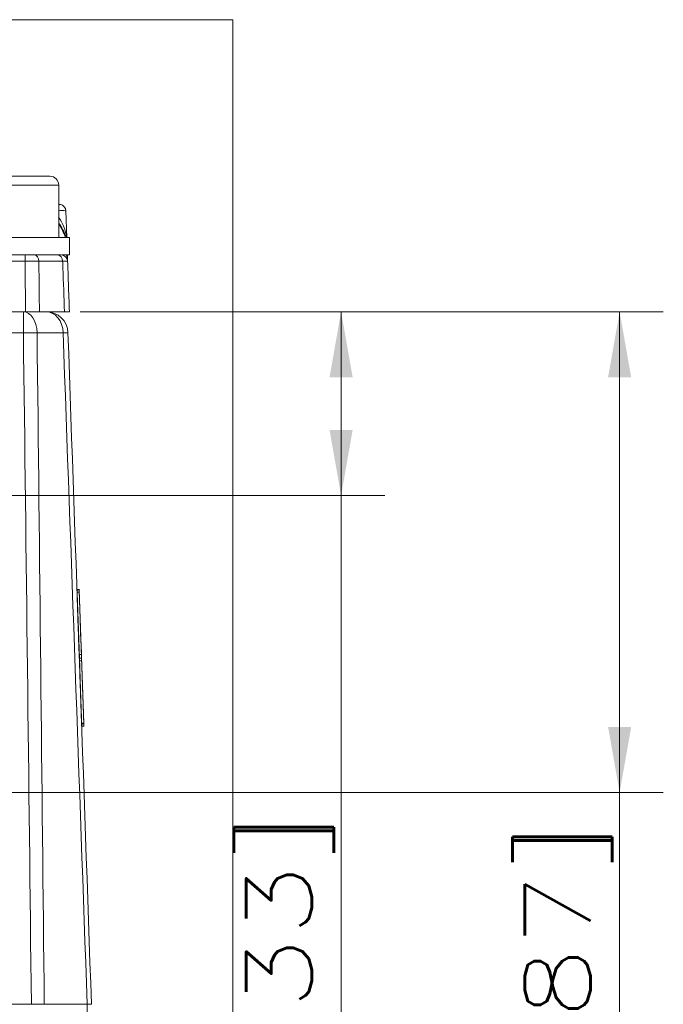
# Model space of a CAD drawing. Header units: millimetres. Extents: x 0 to 589, y 0 to 415.
# Tile 8 of 74: x 214 to 243, y 79 to 124. Entities that reach past the tile are written whole.
import ezdxf

# ---------------------------------------------------------------- set-up
doc = ezdxf.new("R2010")
doc.units = ezdxf.units.MM
doc.layers.add('1', color=7, linetype='Continuous', true_color=0xffffff)
doc.layers.add('3', color=7, linetype='Continuous', true_color=0xffffff)
doc.styles.add('ideas_simplex', font='simplex.shx')
doc.dimstyles.get("Standard").update_dxf_attribs({"dimtxt": 0.18, "dimasz": 0.18, "dimexe": 0.18, "dimexo": 0.0625, "dimgap": 0.09, "dimtad": 0, "dimtih": 1, "dimtoh": 1, "dimdec": 4, "dimzin": 0, "dimdsep": 46, "dimtxsty": 'Standard', "dimcen": 0.09, "dimadec": 0, "dimazin": 0, "dimtfac": 1, "dimtdec": 4, "dimtofl": 0, "dimtmove": 0, "dimatfit": 3, "dimfxl": 1, "dimtolj": 1, "dimtzin": 0, "dimarcsym": 0})

# ---------------------------------------------------------------- blocks, each defined once
blk = doc.blocks.new('_U10')
at = {"layer": '1', "color": 152, "lineweight": 13}
for p, q in [((216.301455, 110.349187), (243.002945, 110.349187)), ((205.314532, 88.345139), (243.002945, 88.345139))]:
    blk.add_line(p, q, dxfattribs=at)
at = {"layer": '1', "color": 27, "lineweight": 13}
blk.add_line((241.002945, 110.349187), (241.002945, 61.809401), dxfattribs=at)
at = {"layer": '1', "color": 27, "lineweight": 18}
for points in [[(241.002945, 110.349187), (241.531926, 107.349189), (240.473964, 107.349185)], [(241.002945, 88.345139), (240.473964, 91.345137), (241.531926, 91.345141)]]:
    blk.add_solid(points, dxfattribs=at)
at = {"layer": '1', "color": 23, "linetype": 'Continuous', "lineweight": 18, "char_height": 3, "attachment_point": 7, "rotation": 90, "line_spacing_factor": 1.204819, "style": 'ideas_simplex'}
for s, insert in [('\\W1.3020;[0.87]', (240.661945, 70.584401)), ('\\W1.0642;22', (240.661945, 61.944401))]:
    blk.add_mtext(s, dxfattribs=dict(at, insert=insert))
blk = doc.blocks.new('_U16')
at = {"layer": '1', "color": 152, "lineweight": 13}
for p, q in [((216.301455, 110.349187), (230.2486, 110.349187)), ((187.314532, 101.936854), (230.2486, 101.936854))]:
    blk.add_line(p, q, dxfattribs=at)
at = {"layer": '1', "color": 27, "lineweight": 13}
blk.add_line((228.2486, 110.349187), (228.2486, 59.274043), dxfattribs=at)
at = {"layer": '1', "color": 27, "lineweight": 18}
for points in [[(228.2486, 110.349187), (228.777581, 107.349189), (227.719619, 107.349185)], [(228.2486, 101.936854), (227.719619, 104.936852), (228.777581, 104.936856)]]:
    blk.add_solid(points, dxfattribs=at)
at = {"layer": '1', "color": 23, "linetype": 'Continuous', "lineweight": 18, "char_height": 3, "attachment_point": 7, "rotation": 90, "line_spacing_factor": 1.204819, "style": 'ideas_simplex'}
for s, insert in [('\\W1.3020;[0.33]', (227.9076, 71.019043)), ('\\W1.2510;8,4', (227.9076, 59.409043))]:
    blk.add_mtext(s, dxfattribs=dict(at, insert=insert))

msp = doc.modelspace()

# ---------------------------------------------------------------- linework, layer by layer
at = {"layer": '1', "color": 251, "linetype": 'Continuous', "lineweight": 18}
for p, q in [((223.292, 123.715), (156.338, 123.715)), ((223.292, 123.715), (223.292, 48.487)), ((216.615, 78.049), (216.615, 78.649))]:
    msp.add_line(p, q, dxfattribs=at)
at = {"layer": '1', "color": 9, "linetype": 'Continuous', "lineweight": 18}
for p, q in [((208.715, 116.549), (214.915, 116.549)), ((215.315, 113.749), (215.315, 116.149)), ((215.815, 113.749), (210.345, 113.749)), ((215.815, 112.949), (215.815, 113.749)), ((215.815, 112.949), (215.477, 112.949))]:
    msp.add_line(p, q, dxfattribs=at)
at = {"layer": '1', "color": 9, "linetype": 'Continuous', "lineweight": 13}
msp.add_line((215.315, 116.149), (208.315, 116.149), dxfattribs=at)
at = {"layer": '1', "color": 27, "linetype": 'Continuous', "lineweight": 18}
for p, q in [((215.315, 115.266), (215.391, 115.254)), ((215.644, 114.968), (215.687, 113.749)), ((210.759, 112.949), (213.773, 112.949)), ((214.217, 112.949), (215.265, 112.949)), ((215.715, 112.949), (215.725, 112.66)), ((165.828, 110.349), (213.801, 110.349)), ((214.434, 110.349), (215.58, 110.349))]:
    msp.add_line(p, q, dxfattribs=at)
at = {"layer": '1', "color": 27, "linetype": 'Continuous', "lineweight": 13}
for p, q in [((213.773, 112.66), (213.773, 112.949)), ((215.432, 112.949), (215.432, 112.949)), ((213.773, 112.66), (210.201, 112.66)), ((215.497, 112.66), (214.408, 112.66))]:
    msp.add_line(p, q, dxfattribs=at)
at = {"layer": '1', "color": 252, "linetype": 'Continuous', "lineweight": 13}
for p, q in [((213.699, 110.349), (213.699, 109.384)), ((213.699, 109.384), (207.615, 109.384)), ((215.519, 109.384), (214.327, 109.384))]:
    msp.add_line(p, q, dxfattribs=at)
at = {"layer": '1', "color": 7, "linetype": 'Continuous', "lineweight": 18}
for p, q in [((216.265, 97.632), (216.152, 97.628)), ((216.265, 97.627), (216.152, 97.623)), ((216.269, 97.515), (216.156, 97.511)), ((216.269, 97.513), (216.156, 97.509)), ((216.27, 97.491), (216.27, 97.491)), ((216.255, 94.659), (216.369, 94.663)), ((216.374, 94.496), (216.261, 94.492)), ((216.379, 94.366), (216.266, 94.363)), ((216.266, 94.363), (216.266, 94.363)), ((216.437, 92.703), (216.437, 92.703)), ((216.365, 91.51), (216.479, 91.514)), ((216.366, 91.51), (216.366, 91.511)), ((216.366, 91.485), (216.479, 91.489)), ((216.466, 91.514), (216.466, 91.514)), ((216.37, 91.381), (216.483, 91.385))]:
    msp.add_line(p, q, dxfattribs=at)
at = {"layer": '1', "color": 252, "linetype": 'Continuous', "lineweight": 18}
for p, q in [((214.064, 78.649), (165.565, 78.649)), ((214.653, 78.649), (216.622, 78.649))]:
    msp.add_line(p, q, dxfattribs=at)
at = {"layer": '1', "color": 9, "linetype": 'Continuous', "lineweight": 18}
msp.add_arc((214.915, 116.149), 0.4, 360, 90, dxfattribs=at)
at = {"layer": '1', "color": 27, "linetype": 'Continuous', "lineweight": 18}
for centre, end in [((215.344, 114.957), 81), ((215.425, 112.649), 90)]:
    msp.add_arc(centre, 0.3, 2, end, dxfattribs=at)
at = {"layer": '1', "color": 252, "linetype": 'Continuous', "lineweight": 18}
msp.add_arc((214.742, 109.349), 1, 2, 90, dxfattribs=at)
at = {"layer": '1', "color": 27, "linetype": 'Continuous', "lineweight": 13}
for centre, major_axis, ratio, start_param, end_param in [((215.344, 114.957), (-0.047, -0.296), 0.49948, 3.141593, 3.641083), ((215.344, 114.957), (0.3, 0.01), 0.060338, 0, 1.667846), ((214.217, 112.649), (0, -0.3), 0.635892, 1.605703, 3.141593), ((215.265, 112.649), (0, -0.3), 0.771778, 1.605703, 3.141593), ((215.425, 112.649), (0.02, -0.582), 0.515554, 1.570796, 2.094729)]:
    msp.add_ellipse(centre, major_axis=major_axis, ratio=ratio, start_param=start_param, end_param=end_param, dxfattribs=at)
at = {"layer": '1', "color": 27, "linetype": 'Continuous', "lineweight": 18}
for centre, major_axis, ratio, start_param, end_param in [((213.694, 113.498), (2, 0), 1, 0.126167, 0.62633), ((213.701, 113.303), (1.464, -1.42), 0.962555, 1.014233, 1.385122), ((213.704, 113.229), (1.366, -1.523), 0.962139, 1.120597, 1.45657)]:
    msp.add_ellipse(centre, major_axis=major_axis, ratio=ratio, start_param=start_param, end_param=end_param, dxfattribs=at)
at = {"layer": '1', "color": 252, "linetype": 'Continuous', "lineweight": 13}
for centre, major_axis, ratio, start_param, end_param in [((213.699, 109.349), (0, 1), 0.628448, 4.747296, 6.283185), ((214.742, 109.349), (0, 1), 0.777852, 4.747296, 6.283185), ((213.699, 109.349), (-1, -0.012), 0.034897, 4.032833, 4.711958), ((214.742, 109.349), (-0.999, -0.035), 0.012336, 3.141593, 3.820718)]:
    msp.add_ellipse(centre, major_axis=major_axis, ratio=ratio, start_param=start_param, end_param=end_param, dxfattribs=at)
at = {"layer": '1', "color": 27, "linetype": 'Continuous', "lineweight": 18}
for points, knots in [([(213.773, 112.949), (213.813, 112.949), (213.893, 112.949), (213.971, 112.949), (214.047, 112.949), (214.12, 112.949), (214.186, 112.949), (214.217, 112.949)], [0, 0, 0, 0, 0.25, 0.5, 0.5, 0.75, 1, 1, 1, 1]), ([(215.265, 112.949), (215.291, 112.949), (215.336, 112.949), (215.37, 112.949), (215.397, 112.949), (215.418, 112.949), (215.425, 112.949), (215.425, 112.949)], [0, 0, 0, 0, 0.250492, 0.500984, 0.500984, 0.751476, 1, 1, 1, 1]), ([(215.725, 112.66), (215.736, 112.321), (215.748, 111.983), (215.775, 111.213), (215.79, 110.781), (215.805, 110.349)], [0, 0, 0, 0, 0.439135, 0.439135, 1, 1, 1, 1]), ([(214.434, 110.349), (214.389, 110.349), (214.342, 110.349), (214.268, 110.349), (214.243, 110.349), (214.191, 110.349), (214.164, 110.349), (214.083, 110.349), (213.973, 110.349), (213.859, 110.349), (213.801, 110.349)], [0, 0, 0, 0, 0.25, 0.25, 0.375, 0.375, 0.5, 0.5, 0.75, 1, 1, 1, 1]), ([(215.805, 110.349), (215.805, 110.349), (215.8, 110.349), (215.786, 110.349), (215.78, 110.349), (215.765, 110.349), (215.757, 110.349), (215.728, 110.349), (215.68, 110.349), (215.616, 110.349), (215.58, 110.349)], [0, 0, 0, 0, 0.25, 0.25, 0.375, 0.375, 0.5, 0.5, 0.75, 1, 1, 1, 1])]:
    msp.add_open_spline(points, degree=3, knots=knots, dxfattribs=at)
at = {"layer": '1', "color": 27, "linetype": 'Continuous', "lineweight": 13}
for points, knots in [([(214.408, 112.66), (214.363, 112.66), (214.269, 112.66), (214.165, 112.66), (214.056, 112.66), (214.001, 112.66), (213.916, 112.66), (213.888, 112.66), (213.83, 112.66), (213.802, 112.66), (213.773, 112.66)], [0, 0, 0, 0, 0.25, 0.5, 0.5, 0.75, 0.75, 0.875, 0.875, 1, 1, 1, 1]), ([(213.801, 110.349), (213.796, 110.781), (213.791, 111.213), (213.781, 111.983), (213.777, 112.321), (213.773, 112.66)], [0, 0, 0, 0, 0.560865, 0.560865, 1, 1, 1, 1]), ([(215.725, 112.66), (215.725, 112.66), (215.715, 112.66), (215.686, 112.66), (215.647, 112.66), (215.623, 112.66), (215.58, 112.66), (215.565, 112.66), (215.532, 112.66), (215.515, 112.66), (215.497, 112.66)], [0, 0, 0, 0, 0.25, 0.5, 0.5, 0.75, 0.75, 0.875, 0.875, 1, 1, 1, 1])]:
    msp.add_open_spline(points, degree=3, knots=knots, dxfattribs=at)
at = {"layer": '1', "color": 27, "linetype": 'Continuous', "lineweight": 13, "extrusion": (-1.56355e-10, -1.73796e-12, -1)}
msp.add_open_spline([(214.408, 112.66), (214.414, 112.09), (214.421, 111.52), (214.429, 110.75), (214.432, 110.55), (214.434, 110.349)], degree=3, knots=[0, 0, 0, 0, 0.739697, 0.739697, 1, 1, 1, 1], dxfattribs=at)
at = {"layer": '1', "color": 27, "linetype": 'Continuous', "lineweight": 13, "extrusion": (-1.96823e-10, -7.0927e-12, -1)}
msp.add_open_spline([(215.58, 110.349), (215.556, 111.015), (215.532, 111.682), (215.504, 112.452), (215.5, 112.556), (215.497, 112.66)], degree=3, knots=[0, 0, 0, 0, 0.86501, 0.86501, 1, 1, 1, 1], dxfattribs=at)
at = {"layer": '1', "color": 252, "linetype": 'Continuous', "lineweight": 13}
for points in [[(214.064, 78.649), (213.947, 88.894), (213.826, 99.139), (213.699, 109.384)], [(214.327, 109.384), (214.44, 99.139), (214.548, 88.894), (214.653, 78.649)], [(216.622, 78.649), (216.256, 88.894), (215.888, 99.139), (215.519, 109.384)]]:
    msp.add_open_spline(points, degree=3, dxfattribs=at)
at = {"layer": '1', "color": 252, "linetype": 'Continuous', "lineweight": 18}
msp.add_open_spline([(215.741, 109.384), (216.099, 99.139), (216.457, 88.894), (216.815, 78.649)], degree=3, dxfattribs=at)
at = {"layer": '1', "color": 7, "linetype": 'Continuous', "lineweight": 18}
for points, degree, knots in [([(216.156, 97.516), (216.156, 97.533), (216.155, 97.558), (216.154, 97.579), (216.154, 97.596), (216.153, 97.608), (216.153, 97.617), (216.153, 97.622), (216.153, 97.623), (216.153, 97.623)], 8, [0, 0, 0, 0, 0, 0, 0, 0, 0, 0.590067, 1, 1, 1, 1, 1, 1, 1, 1, 1]), ([(216.256, 97.52), (216.256, 97.536), (216.255, 97.562), (216.254, 97.583), (216.254, 97.599), (216.253, 97.612), (216.253, 97.62), (216.253, 97.625), (216.253, 97.626), (216.253, 97.626)], 8, [0, 0, 0, 0, 0, 0, 0, 0, 0, 0.590067, 1, 1, 1, 1, 1, 1, 1, 1, 1]), ([(216.255, 97.571), (216.255, 97.571), (216.255, 97.57), (216.255, 97.567), (216.255, 97.561), (216.255, 97.55), (216.256, 97.532), (216.256, 97.518)], 6, [0, 0, 0, 0, 0, 0, 0, 0.40934, 1, 1, 1, 1, 1, 1, 1]), ([(216.257, 97.499), (216.257, 97.499), (216.258, 97.477), (216.26, 97.423), (216.264, 97.306), (216.27, 97.118), (216.278, 96.903), (216.287, 96.645), (216.294, 96.441), (216.298, 96.323), (216.299, 96.304)], 6, [0, 0, 0, 0, 0, 0, 0, 0.009342, 0.320614, 0.631886, 0.943158, 1, 1, 1, 1, 1, 1, 1]), ([(216.257, 97.49), (216.257, 97.49), (216.257, 97.49), (216.257, 97.49), (216.257, 97.49), (216.259, 97.444), (216.262, 97.343)], 3, [0, 0, 0, 0, 0.497564, 0.497564, 0.497564, 1, 1, 1, 1]), ([(216.299, 96.3), (216.299, 96.3), (216.299, 96.3), (216.299, 96.3), (216.299, 96.3), (216.299, 96.3), (216.299, 96.3), (216.285, 96.696), (216.27, 97.122), (216.258, 97.485), (216.257, 97.49), (216.257, 97.49), (216.257, 97.49), (216.257, 97.49), (216.257, 97.49)], 6, [0, 0, 0, 0, 0, 0, 0, 0.073241, 0.190343, 0.307445, 0.424547, 0.541648, 0.65875, 0.775852, 0.892954, 1, 1, 1, 1, 1, 1, 1]), ([(216.257, 97.49), (216.257, 97.49), (216.257, 97.49), (216.257, 97.49), (216.257, 97.49), (216.257, 97.49), (216.258, 97.484), (216.259, 97.432), (216.264, 97.285), (216.268, 97.173), (216.271, 97.097), (216.273, 97.046), (216.274, 97.018), (216.274, 97.013)], 7, [0, 0, 0, 0, 0, 0, 0, 0, 0.059416, 0.240734, 0.422051, 0.603369, 0.784686, 0.966004, 1, 1, 1, 1, 1, 1, 1, 1]), ([(216.279, 96.866), (216.28, 96.838), (216.282, 96.79), (216.284, 96.737), (216.286, 96.677), (216.288, 96.606), (216.291, 96.523), (216.294, 96.426), (216.296, 96.389)], 7, [0, 0, 0, 0, 0, 0, 0, 0, 0.641136, 1, 1, 1, 1, 1, 1, 1, 1]), ([(216.362, 94.496), (216.359, 94.572), (216.352, 94.769), (216.34, 95.112), (216.323, 95.599), (216.311, 95.954), (216.303, 96.171), (216.299, 96.292), (216.299, 96.299), (216.299, 96.3), (216.299, 96.3), (216.299, 96.3), (216.299, 96.3)], 6, [0, 0, 0, 0, 0, 0, 0, 0.106696, 0.26483, 0.422964, 0.581098, 0.739232, 0.897366, 1, 1, 1, 1, 1, 1, 1]), ([(216.3, 96.262), (216.303, 96.185), (216.309, 95.998), (216.317, 95.793), (216.324, 95.579), (216.331, 95.376), (216.338, 95.19), (216.341, 95.088), (216.341, 95.085)], 6, [0, 0, 0, 0, 0, 0, 0, 0.418806, 0.97831, 1, 1, 1, 1, 1, 1, 1]), ([(216.312, 95.917), (216.314, 95.86), (216.32, 95.708), (216.327, 95.484), (216.335, 95.267), (216.342, 95.076), (216.348, 94.9), (216.354, 94.73), (216.358, 94.608), (216.36, 94.558)], 7, [0, 0, 0, 0, 0, 0, 0, 0, 0.267147, 0.699381, 1, 1, 1, 1, 1, 1, 1, 1]), ([(216.256, 94.659), (216.256, 94.659), (216.256, 94.659), (216.256, 94.659), (216.256, 94.659), (216.256, 94.674), (216.255, 94.686)], 5, [0, 0, 0, 0, 0, 0, 0.524831, 1, 1, 1, 1, 1, 1]), ([(216.322, 92.766), (216.32, 92.834), (216.314, 93.011), (216.306, 93.219), (216.298, 93.449), (216.29, 93.698), (216.281, 93.96), (216.271, 94.226), (216.262, 94.489), (216.257, 94.647), (216.256, 94.659)], 8, [0, 0, 0, 0, 0, 0, 0, 0, 0, 0.388614, 0.953152, 1, 1, 1, 1, 1, 1, 1, 1, 1]), ([(216.356, 94.663), (216.356, 94.663), (216.356, 94.663), (216.356, 94.663), (216.356, 94.663), (216.356, 94.677), (216.355, 94.689)], 5, [0, 0, 0, 0, 0, 0, 0.524832, 1, 1, 1, 1, 1, 1]), ([(216.356, 94.663), (216.356, 94.653), (216.357, 94.641), (216.357, 94.629), (216.358, 94.618), (216.358, 94.607), (216.358, 94.595), (216.358, 94.594)], 6, [0, 0, 0, 0, 0, 0, 0, 0.886634, 1, 1, 1, 1, 1, 1, 1]), ([(216.365, 94.416), (216.365, 94.415), (216.365, 94.407), (216.365, 94.4), (216.365, 94.392), (216.366, 94.385), (216.366, 94.378), (216.366, 94.37), (216.366, 94.365)], 7, [0, 0, 0, 0, 0, 0, 0, 0, 0.204005, 1, 1, 1, 1, 1, 1, 1, 1]), ([(216.466, 91.517), (216.466, 91.517), (216.466, 91.518), (216.466, 91.525), (216.464, 91.565), (216.454, 91.852), (216.426, 92.649), (216.394, 93.583), (216.383, 93.891), (216.38, 93.971), (216.378, 94.034), (216.374, 94.161), (216.37, 94.271), (216.367, 94.355), (216.366, 94.366), (216.366, 94.366), (216.366, 94.366), (216.366, 94.366), (216.366, 94.366), (216.366, 94.366), (216.366, 94.366)], 5, [0, 0, 0, 0, 0, 0, 0.032323, 0.100646, 0.168969, 0.237293, 0.305616, 0.373939, 0.442262, 0.510585, 0.578908, 0.647231, 0.715554, 0.783878, 0.852201, 0.920524, 0.988847, 1, 1, 1, 1, 1, 1]), ([(216.368, 94.325), (216.368, 94.308), (216.371, 94.231), (216.376, 94.096), (216.383, 93.892), (216.392, 93.623), (216.403, 93.306), (216.414, 93.005), (216.421, 92.813), (216.424, 92.716), (216.425, 92.702)], 6, [0, 0, 0, 0, 0, 0, 0, 0.082894, 0.37329, 0.663685, 0.954081, 1, 1, 1, 1, 1, 1, 1]), ([(216.379, 94.016), (216.379, 93.998), (216.383, 93.905), (216.389, 93.732), (216.397, 93.488), (216.406, 93.228), (216.415, 92.965), (216.423, 92.738), (216.429, 92.564), (216.433, 92.467), (216.434, 92.427)], 7, [0, 0, 0, 0, 0, 0, 0, 0, 0.078805, 0.412285, 0.745764, 1, 1, 1, 1, 1, 1, 1, 1]), ([(216.341, 92.242), (216.339, 92.273), (216.338, 92.32), (216.336, 92.37), (216.334, 92.423), (216.332, 92.481), (216.33, 92.542), (216.328, 92.608), (216.325, 92.678), (216.325, 92.699)], 8, [0, 0, 0, 0, 0, 0, 0, 0, 0, 0.700511, 1, 1, 1, 1, 1, 1, 1, 1, 1]), ([(216.434, 92.418), (216.435, 92.404), (216.437, 92.345), (216.439, 92.292), (216.441, 92.244), (216.442, 92.2), (216.443, 92.161), (216.444, 92.133)], 6, [0, 0, 0, 0, 0, 0, 0, 0.228722, 1, 1, 1, 1, 1, 1, 1]), ([(216.445, 92.114), (216.462, 91.63), (216.466, 91.5), (216.466, 91.5), (216.466, 91.5), (216.466, 91.5), (216.466, 91.5), (216.466, 91.5), (216.466, 91.5), (216.466, 91.5), (216.461, 91.668), (216.453, 91.878)], 3, [0, 0, 0, 0, 0.296433, 0.296433, 0.296433, 0.592867, 0.592867, 0.592867, 0.8893, 0.8893, 1, 1, 1, 1]), ([(216.467, 91.489), (216.467, 91.489), (216.467, 91.489), (216.467, 91.489), (216.467, 91.49), (216.467, 91.493), (216.467, 91.496), (216.466, 91.501), (216.466, 91.505), (216.466, 91.508), (216.466, 91.511), (216.466, 91.512), (216.466, 91.512), (216.466, 91.529), (216.465, 91.543), (216.465, 91.544)], 6, [0, 0, 0, 0, 0, 0, 0, 0.043688, 0.149336, 0.360633, 0.466281, 0.571929, 0.677578, 0.783226, 0.888874, 0.994523, 1, 1, 1, 1, 1, 1, 1]), ([(216.467, 91.48), (216.467, 91.476), (216.468, 91.449), (216.469, 91.416), (216.47, 91.397), (216.47, 91.389), (216.471, 91.385), (216.471, 91.384), (216.471, 91.384)], 6, [0, 0, 0, 0, 0, 0, 0, 0.07982, 0.621884, 1, 1, 1, 1, 1, 1, 1])]:
    msp.add_open_spline(points, degree=degree, knots=knots, dxfattribs=at)
at = {"layer": '1', "color": 7, "linetype": 'Continuous', "lineweight": 18, "extrusion": (-2.24648e-06, -7.84487e-08, -1)}
msp.add_open_spline([(216.255, 94.686), (216.255, 94.698), (216.254, 94.731), (216.251, 94.814), (216.244, 94.999), (216.232, 95.36), (216.218, 95.758), (216.204, 96.138), (216.195, 96.412), (216.188, 96.624), (216.181, 96.807), (216.176, 96.958), (216.169, 97.147), (216.165, 97.274), (216.161, 97.37), (216.159, 97.447), (216.157, 97.49), (216.157, 97.504), (216.157, 97.508), (216.157, 97.509), (216.157, 97.509)], degree=5, knots=[0, 0, 0, 0, 0, 0, 0.06251, 0.12502, 0.18753, 0.250041, 0.312551, 0.375061, 0.437571, 0.500081, 0.562591, 0.625101, 0.687612, 0.750122, 0.812632, 0.875142, 0.937652, 1, 1, 1, 1, 1, 1], dxfattribs=at)
at = {"layer": '1', "color": 7, "linetype": 'Continuous', "lineweight": 18, "extrusion": (9.32113e-07, 3.25501e-08, -1)}
msp.add_open_spline([(216.255, 94.683), (216.255, 94.686), (216.255, 94.697), (216.254, 94.72), (216.253, 94.76), (216.251, 94.805), (216.249, 94.871), (216.246, 94.954), (216.242, 95.055), (216.24, 95.11), (216.234, 95.281), (216.223, 95.617), (216.209, 95.998), (216.195, 96.401), (216.183, 96.766), (216.175, 96.984), (216.169, 97.16), (216.165, 97.267), (216.163, 97.331), (216.162, 97.368), (216.161, 97.388), (216.161, 97.395)], degree=6, knots=[0, 0, 0, 0, 0, 0, 0, 0.04002, 0.105663, 0.171306, 0.236949, 0.302593, 0.368236, 0.433879, 0.499522, 0.565166, 0.630809, 0.696452, 0.762095, 0.827739, 0.893382, 0.959025, 1, 1, 1, 1, 1, 1, 1], dxfattribs=at)
at = {"layer": '1', "color": 7, "linetype": 'Continuous', "lineweight": 18, "extrusion": (1.07957e-06, 3.76995e-08, -1)}
msp.add_open_spline([(216.356, 94.663), (216.356, 94.663), (216.356, 94.663), (216.356, 94.663), (216.356, 94.663), (216.356, 94.663), (216.356, 94.663), (216.356, 94.675), (216.353, 94.746), (216.351, 94.803), (216.349, 94.874), (216.346, 94.958), (216.342, 95.058), (216.34, 95.114), (216.334, 95.285), (216.323, 95.621), (216.309, 96.001), (216.295, 96.404), (216.283, 96.769), (216.275, 96.988), (216.268, 97.176), (216.264, 97.31), (216.26, 97.4), (216.259, 97.454), (216.257, 97.489), (216.256, 97.515), (216.256, 97.515), (216.256, 97.515), (216.256, 97.515), (216.256, 97.515), (216.256, 97.515), (216.256, 97.515)], degree=6, knots=[0, 0, 0, 0, 0, 0, 0, 0.000094, 0.04009, 0.080086, 0.120083, 0.160079, 0.200075, 0.240071, 0.280068, 0.320064, 0.36006, 0.400056, 0.440053, 0.480049, 0.520045, 0.560041, 0.600038, 0.640034, 0.68003, 0.720026, 0.760023, 0.800019, 0.840015, 0.880011, 0.920008, 0.960004, 1, 1, 1, 1, 1, 1, 1], dxfattribs=at)
at = {"layer": '1', "color": 7, "linetype": 'Continuous', "lineweight": 18, "extrusion": (7.92947e-07, 2.76903e-08, -1)}
msp.add_open_spline([(216.355, 94.689), (216.355, 94.701), (216.354, 94.734), (216.351, 94.818), (216.344, 95.002), (216.332, 95.363), (216.318, 95.761), (216.304, 96.141), (216.295, 96.416), (216.287, 96.627), (216.281, 96.811), (216.276, 96.961), (216.269, 97.151), (216.265, 97.278), (216.261, 97.373), (216.259, 97.45), (216.257, 97.494), (216.257, 97.508), (216.257, 97.512), (216.257, 97.513), (216.257, 97.513)], degree=5, knots=[0, 0, 0, 0, 0, 0, 0.06251, 0.12502, 0.18753, 0.250041, 0.312551, 0.375061, 0.437571, 0.500081, 0.562591, 0.625101, 0.687612, 0.750122, 0.812632, 0.875142, 0.937652, 1, 1, 1, 1, 1, 1], dxfattribs=at)
at = {"layer": '1', "color": 7, "linetype": 'Continuous', "lineweight": 18, "extrusion": (1.16733e-09, 4.07637e-11, 1)}
msp.add_open_spline([(216.466, 91.515), (216.466, 91.518), (216.466, 91.527), (216.465, 91.549), (216.463, 91.602), (216.459, 91.727), (216.45, 91.972), (216.444, 92.157), (216.423, 92.739), (216.383, 93.903), (216.334, 95.301), (216.305, 96.124), (216.277, 96.918), (216.274, 97.022), (216.269, 97.168), (216.264, 97.307), (216.26, 97.404), (216.258, 97.461), (216.257, 97.489), (216.257, 97.491)], degree=8, knots=[0, 0, 0, 0, 0, 0, 0, 0, 0, 0.044896, 0.139465, 0.234035, 0.328604, 0.423174, 0.517743, 0.612313, 0.706882, 0.801451, 0.896021, 0.99059, 1, 1, 1, 1, 1, 1, 1, 1, 1], dxfattribs=at)
at = {"layer": '1', "color": 7, "linetype": 'Continuous', "lineweight": 18, "extrusion": (-4.44362e-08, -1.55175e-09, -1)}
msp.add_open_spline([(216.169, 97.158), (216.169, 97.14), (216.17, 97.118), (216.171, 97.097), (216.172, 97.076), (216.172, 97.055), (216.173, 97.035), (216.174, 97.014), (216.174, 97.009)], degree=7, knots=[0, 0, 0, 0, 0, 0, 0, 0, 0.784821, 1, 1, 1, 1, 1, 1, 1, 1], dxfattribs=at)
at = {"layer": '1', "color": 7, "linetype": 'Continuous', "lineweight": 18}
for points, degree in [([(216.278, 96.901), (216.278, 96.89), (216.279, 96.878), (216.279, 96.867)], 3), ([(216.19, 96.562), (216.192, 96.508), (216.193, 96.453), (216.195, 96.396)], 3), ([(216.209, 96.013), (216.209, 96.004), (216.209, 95.995), (216.21, 95.986), (216.21, 95.976), (216.21, 95.967), (216.211, 95.958), (216.211, 95.948)], 7), ([(216.299, 96.288), (216.299, 96.288), (216.339, 95.141), (216.362, 94.489)], 3), ([(216.212, 95.915), (216.216, 95.804), (216.22, 95.688), (216.224, 95.567)], 3), ([(216.233, 95.307), (216.235, 95.267), (216.236, 95.227), (216.238, 95.186)], 3), ([(216.253, 94.744), (216.252, 94.768), (216.251, 94.792), (216.251, 94.815), (216.25, 94.839), (216.249, 94.863), (216.248, 94.886), (216.247, 94.909), (216.247, 94.933)], 8), ([(216.262, 94.492), (216.261, 94.519), (216.26, 94.546), (216.259, 94.574), (216.258, 94.602), (216.257, 94.631), (216.256, 94.66)], 6), ([(216.395, 93.538), (216.407, 93.192), (216.417, 92.925), (216.425, 92.702)], 3), ([(216.425, 92.684), (216.426, 92.67), (216.426, 92.657), (216.427, 92.645), (216.427, 92.632), (216.427, 92.619), (216.428, 92.607)], 6), ([(216.355, 91.83), (216.354, 91.853), (216.353, 91.878), (216.352, 91.902), (216.352, 91.928), (216.351, 91.954), (216.35, 91.981), (216.349, 92.009), (216.348, 92.038)], 8), ([(216.436, 92.372), (216.439, 92.281), (216.442, 92.196), (216.445, 92.114)], 3), ([(216.44, 92.248), (216.441, 92.229), (216.442, 92.21), (216.442, 92.192)], 3), ([(216.442, 92.196), (216.456, 91.795), (216.464, 91.573), (216.466, 91.515)], 3), ([(216.45, 91.966), (216.454, 91.853), (216.457, 91.764), (216.46, 91.7)], 3)]:
    msp.add_open_spline(points, degree=degree, dxfattribs=at)
at = {"layer": '1', "color": 7, "linetype": 'Continuous', "lineweight": 18, "extrusion": (4.96766e-08, 1.73474e-09, 1)}
msp.add_open_spline([(216.202, 96.222), (216.2, 96.255), (216.198, 96.329), (216.195, 96.399), (216.193, 96.466), (216.191, 96.529), (216.189, 96.588), (216.187, 96.643), (216.185, 96.695), (216.184, 96.722)], degree=8, knots=[0, 0, 0, 0, 0, 0, 0, 0, 0, 0.448031, 1, 1, 1, 1, 1, 1, 1, 1, 1], dxfattribs=at)
at = {"layer": '1', "color": 7, "linetype": 'Continuous', "lineweight": 18, "extrusion": (2.67502e-06, 9.34136e-08, -1)}
msp.add_open_spline([(216.366, 91.511), (216.366, 91.511), (216.366, 91.511), (216.366, 91.512), (216.366, 91.513), (216.366, 91.516), (216.365, 91.54), (216.363, 91.606), (216.358, 91.749), (216.351, 91.93), (216.345, 92.122), (216.337, 92.342), (216.329, 92.572), (216.32, 92.842), (216.305, 93.27), (216.292, 93.637), (216.282, 93.921), (216.275, 94.131), (216.27, 94.253), (216.267, 94.34), (216.267, 94.358), (216.267, 94.362), (216.266, 94.362), (216.266, 94.363), (216.266, 94.363)], degree=6, knots=[0, 0, 0, 0, 0, 0, 0, 0.053347, 0.106695, 0.160042, 0.213389, 0.266736, 0.320084, 0.373431, 0.426778, 0.480125, 0.533473, 0.58682, 0.640167, 0.693515, 0.746862, 0.800209, 0.853556, 0.906904, 0.960251, 1, 1, 1, 1, 1, 1, 1], dxfattribs=at)
at = {"layer": '1', "color": 7, "linetype": 'Continuous', "lineweight": 18, "extrusion": (-1.55201e-10, -5.4197e-12, -1)}
msp.add_open_spline([(216.461, 91.645), (216.461, 91.655), (216.459, 91.703), (216.456, 91.809), (216.449, 92.002), (216.439, 92.3), (216.412, 93.061), (216.385, 93.846), (216.373, 94.175), (216.362, 94.495), (216.362, 94.495), (216.362, 94.495), (216.362, 94.495), (216.362, 94.495), (216.362, 94.495), (216.362, 94.495), (216.362, 94.495), (216.362, 94.495)], degree=6, knots=[0, 0, 0, 0, 0, 0, 0, 0.025435, 0.119273, 0.213112, 0.30695, 0.400788, 0.494627, 0.588465, 0.682304, 0.776142, 0.869981, 0.963819, 1, 1, 1, 1, 1, 1, 1], dxfattribs=at)
at = {"layer": '1', "color": 7, "linetype": 'Continuous', "lineweight": 18, "extrusion": (1.42331e-06, 4.97029e-08, -1)}
msp.add_open_spline([(216.466, 91.514), (216.466, 91.514), (216.466, 91.514), (216.466, 91.515), (216.466, 91.517), (216.466, 91.52), (216.465, 91.543), (216.463, 91.61), (216.458, 91.752), (216.451, 91.933), (216.445, 92.125), (216.437, 92.345), (216.429, 92.575), (216.42, 92.846), (216.405, 93.273), (216.392, 93.64), (216.382, 93.924), (216.374, 94.135), (216.37, 94.256), (216.367, 94.344), (216.367, 94.361), (216.366, 94.365), (216.366, 94.366), (216.366, 94.366), (216.366, 94.366)], degree=6, knots=[0, 0, 0, 0, 0, 0, 0, 0.053347, 0.106695, 0.160042, 0.213389, 0.266736, 0.320084, 0.373431, 0.426778, 0.480125, 0.533473, 0.58682, 0.640167, 0.693514, 0.746862, 0.800209, 0.853556, 0.906904, 0.960251, 1, 1, 1, 1, 1, 1, 1], dxfattribs=at)
at = {"layer": '1', "color": 7, "linetype": 'Continuous', "lineweight": 18, "extrusion": (-3.00697e-06, -1.05006e-07, -1)}
msp.add_open_spline([(216.352, 91.925), (216.351, 91.932), (216.347, 92.046), (216.338, 92.31), (216.32, 92.819), (216.294, 93.579), (216.285, 93.838), (216.282, 93.919), (216.281, 93.956), (216.28, 93.975), (216.28, 93.979)], degree=5, knots=[0, 0, 0, 0, 0, 0, 0.016869, 0.250856, 0.484843, 0.71883, 0.952817, 1, 1, 1, 1, 1, 1], dxfattribs=at)
at = {"layer": '1', "color": 7, "linetype": 'Continuous', "lineweight": 18, "extrusion": (-8.64877e-09, -3.0202e-10, 1)}
msp.add_open_spline([(216.447, 92.059), (216.448, 92.025), (216.449, 91.99), (216.451, 91.956), (216.452, 91.921), (216.453, 91.885), (216.454, 91.847), (216.455, 91.842)], degree=6, knots=[0, 0, 0, 0, 0, 0, 0, 0.88841, 1, 1, 1, 1, 1, 1, 1], dxfattribs=at)
at = {"layer": '1', "color": 252, "linetype": 'Continuous', "lineweight": 18}
for points in [[(214.653, 78.649), (214.61, 78.649), (214.521, 78.649), (214.424, 78.649), (214.323, 78.649), (214.221, 78.649), (214.117, 78.649), (214.064, 78.649)], [(216.815, 78.649), (216.815, 78.649), (216.806, 78.649), (216.782, 78.649), (216.749, 78.649), (216.708, 78.649), (216.653, 78.649), (216.622, 78.649)]]:
    msp.add_open_spline(points, degree=3, knots=[0, 0, 0, 0, 0.25, 0.5, 0.5, 0.75, 1, 1, 1, 1], dxfattribs=at)
at = {"layer": '3', "color": 7, "linetype": 'Continuous', "lineweight": 18, "extrusion": (7.8557e-07, 2.74328e-08, 1)}
msp.add_open_spline([(216.174, 97.025), (216.174, 97.018), (216.174, 96.998), (216.176, 96.941), (216.182, 96.769), (216.201, 96.248), (216.245, 94.986), (216.289, 93.725), (216.328, 92.594), (216.358, 91.753), (216.367, 91.497), (216.367, 91.497), (216.367, 91.497), (216.367, 91.497), (216.367, 91.497), (216.367, 91.497), (216.367, 91.497), (216.367, 91.497), (216.367, 91.497), (216.343, 92.168), (216.325, 92.699), (216.325, 92.699), (216.325, 92.699), (216.325, 92.699), (216.325, 92.699), (216.325, 92.699), (216.325, 92.699), (216.325, 92.699), (216.302, 93.342), (216.283, 93.902), (216.283, 93.902), (216.283, 93.902), (216.283, 93.902), (216.283, 93.902), (216.283, 93.902), (216.283, 93.902), (216.267, 94.355), (216.229, 95.449), (216.21, 95.978), (216.21, 95.978), (216.21, 95.978), (216.234, 95.289), (216.284, 93.858), (216.324, 92.713), (216.357, 91.77), (216.367, 91.497), (216.367, 91.497), (216.367, 91.497), (216.367, 91.497), (216.367, 91.497), (216.367, 91.497), (216.367, 91.497), (216.367, 91.497), (216.343, 92.162), (216.294, 93.572), (216.26, 94.557), (216.222, 95.636), (216.187, 96.63), (216.174, 97.015), (216.174, 97.015), (216.161, 97.369), (216.152, 97.64), (216.152, 97.64), (216.152, 97.64), (216.161, 97.393), (216.173, 97.039), (216.173, 97.039), (216.173, 97.039), (216.173, 97.039), (216.173, 97.039), (216.173, 97.039), (216.173, 97.031), (216.174, 97.025)], degree=7, dxfattribs=at)
at = {"layer": '3', "color": 7, "linetype": 'Continuous', "lineweight": 18}
for points, degree in [([(216.173, 97.031), (216.173, 97.027), (216.174, 97.016), (216.175, 96.983), (216.178, 96.884), (216.189, 96.568), (216.221, 95.676), (216.239, 95.139), (216.271, 94.229), (216.306, 93.232), (216.338, 92.304), (216.353, 91.872), (216.367, 91.497), (216.367, 91.497), (216.367, 91.497), (216.367, 91.497), (216.367, 91.497), (216.367, 91.497), (216.367, 91.497), (216.367, 91.497), (216.367, 91.497), (216.353, 91.892), (216.341, 92.222), (216.325, 92.699), (216.325, 92.699), (216.325, 92.699), (216.325, 92.699), (216.325, 92.699), (216.325, 92.699), (216.325, 92.699), (216.325, 92.699), (216.307, 93.193), (216.283, 93.902), (216.283, 93.902), (216.283, 93.902), (216.283, 93.902), (216.283, 93.902), (216.283, 93.902), (216.283, 93.902), (216.258, 94.595), (216.239, 95.143), (216.21, 95.978), (216.21, 95.978), (216.21, 95.978), (216.249, 94.869), (216.302, 93.337), (216.346, 92.086), (216.367, 91.497), (216.367, 91.497), (216.367, 91.497), (216.367, 91.497), (216.367, 91.497), (216.367, 91.497), (216.367, 91.497), (216.367, 91.497), (216.367, 91.497), (216.352, 91.916), (216.345, 92.113), (216.323, 92.736), (216.283, 93.899), (216.234, 95.298), (216.205, 96.121), (216.174, 97.015), (216.173, 97.039), (216.161, 97.369), (216.152, 97.64), (216.152, 97.64), (216.152, 97.64), (216.161, 97.393), (216.173, 97.039), (216.173, 97.039), (216.173, 97.039), (216.173, 97.039), (216.173, 97.039), (216.173, 97.039), (216.173, 97.035), (216.173, 97.031)], 8), ([(216.266, 94.39), (216.265, 94.414), (216.262, 94.482), (216.256, 94.659), (216.241, 95.1), (216.218, 95.758), (216.19, 96.561), (216.174, 97.003), (216.165, 97.28), (216.157, 97.504), (216.154, 97.57), (216.154, 97.57), (216.154, 97.57), (216.158, 97.469), (216.17, 97.134), (216.184, 96.718), (216.204, 96.16), (216.231, 95.37), (216.252, 94.774), (216.266, 94.374), (216.277, 94.073), (216.292, 93.623), (216.312, 93.049), (216.333, 92.472), (216.344, 92.133), (216.35, 91.968), (216.357, 91.781), (216.367, 91.486), (216.371, 91.379), (216.371, 91.379), (216.371, 91.379), (216.37, 91.409), (216.365, 91.552), (216.356, 91.807), (216.345, 92.101), (216.33, 92.546), (216.306, 93.23), (216.283, 93.903), (216.267, 94.339), (216.267, 94.338), (216.267, 94.338), (216.267, 94.338), (216.267, 94.338), (216.266, 94.366), (216.266, 94.39)], 6), ([(216.325, 92.699), (216.325, 92.699), (216.325, 92.699), (216.325, 92.699), (216.325, 92.699), (216.325, 92.699), (216.325, 92.699), (216.325, 92.699), (216.325, 92.699), (216.325, 92.699), (216.325, 92.699), (216.323, 92.732), (216.317, 92.93), (216.313, 93.043), (216.308, 93.183), (216.297, 93.49), (216.282, 93.926), (216.262, 94.504), (216.247, 94.918), (216.231, 95.391), (216.215, 95.836), (216.203, 96.188), (216.199, 96.284), (216.199, 96.284), (216.199, 96.284), (216.199, 96.284), (216.199, 96.284), (216.199, 96.284), (216.199, 96.284), (216.199, 96.284), (216.199, 96.284), (216.192, 96.502), (216.181, 96.803), (216.17, 97.13), (216.157, 97.487), (216.157, 97.487), (216.157, 97.487), (216.157, 97.487), (216.157, 97.487), (216.157, 97.487), (216.157, 97.487), (216.157, 97.487), (216.157, 97.487), (216.16, 97.421), (216.167, 97.202), (216.173, 97.032), (216.178, 96.897), (216.186, 96.661), (216.199, 96.282), (216.23, 95.421), (216.248, 94.898), (216.265, 94.398), (216.282, 93.921), (216.303, 93.325), (216.325, 92.68), (216.339, 92.285), (216.347, 92.063), (216.35, 91.968), (216.355, 91.833), (216.363, 91.603), (216.366, 91.509), (216.367, 91.497), (216.367, 91.497), (216.367, 91.497), (216.367, 91.497), (216.367, 91.497), (216.367, 91.497), (216.367, 91.497), (216.367, 91.497), (216.367, 91.497), (216.364, 91.576), (216.363, 91.606), (216.36, 91.672), (216.357, 91.766), (216.353, 91.877), (216.35, 91.963), (216.343, 92.159), (216.34, 92.252), (216.335, 92.405), (216.335, 92.405), (216.322, 92.763), (216.297, 93.496), (216.283, 93.896), (216.269, 94.302), (216.262, 94.492), (216.262, 94.492), (216.262, 94.492), (216.262, 94.492), (216.262, 94.492), (216.262, 94.492), (216.262, 94.492), (216.262, 94.492), (216.262, 94.492), (216.269, 94.286), (216.282, 93.92), (216.291, 93.655), (216.295, 93.54), (216.305, 93.272), (216.311, 93.096), (216.313, 93.04), (216.318, 92.876), (216.318, 92.876), (216.322, 92.77), (216.324, 92.726), (216.325, 92.7), (216.325, 92.7), (216.325, 92.699), (216.325, 92.699), (216.325, 92.699), (216.325, 92.699), (216.325, 92.699), (216.325, 92.699), (216.325, 92.699), (216.325, 92.699), (216.325, 92.699)], 7), ([(216.267, 94.348), (216.268, 94.333), (216.269, 94.299), (216.271, 94.236), (216.275, 94.127), (216.281, 93.951), (216.29, 93.697), (216.302, 93.331), (216.314, 92.997), (216.325, 92.677), (216.333, 92.451), (216.335, 92.393), (216.335, 92.393), (216.335, 92.393), (216.334, 92.427), (216.33, 92.551), (216.324, 92.711), (216.317, 92.92), (216.307, 93.199), (216.29, 93.682), (216.277, 94.051), (216.264, 94.421), (216.252, 94.775), (216.236, 95.222), (216.218, 95.759), (216.206, 96.095), (216.194, 96.45), (216.19, 96.555), (216.19, 96.555), (216.19, 96.555), (216.192, 96.507), (216.199, 96.302), (216.21, 95.978), (216.23, 95.4), (216.25, 94.83), (216.264, 94.433), (216.264, 94.433), (216.264, 94.433), (216.264, 94.433), (216.264, 94.433), (216.265, 94.416), (216.266, 94.389), (216.266, 94.363), (216.267, 94.348)], 9), ([(216.267, 94.338), (216.268, 94.327), (216.269, 94.295), (216.272, 94.211), (216.279, 94.006), (216.296, 93.525), (216.314, 93.009), (216.335, 92.409), (216.35, 91.972), (216.362, 91.637), (216.365, 91.531), (216.366, 91.512), (216.366, 91.51), (216.365, 91.527), (216.354, 91.849), (216.326, 92.646), (216.294, 93.579), (216.283, 93.887), (216.28, 93.968), (216.278, 94.031), (216.274, 94.157), (216.27, 94.268), (216.267, 94.351), (216.266, 94.363), (216.266, 94.363), (216.266, 94.363), (216.266, 94.363), (216.266, 94.363), (216.266, 94.363), (216.267, 94.349), (216.267, 94.338)], 5)]:
    msp.add_open_spline(points, degree=degree, dxfattribs=at)
at = {"layer": '3', "color": 7, "linetype": 'Continuous', "lineweight": 18, "extrusion": (5.95812e-07, 2.08062e-08, -1)}
msp.add_open_spline([(216.157, 97.511), (216.157, 97.511), (216.157, 97.511), (216.157, 97.511), (216.157, 97.51), (216.157, 97.508), (216.157, 97.504), (216.157, 97.494), (216.158, 97.477), (216.159, 97.439), (216.161, 97.374), (216.167, 97.206), (216.176, 96.94), (216.188, 96.608), (216.2, 96.279), (216.213, 95.885), (216.221, 95.658), (216.228, 95.478), (216.237, 95.214), (216.242, 95.071), (216.245, 94.968), (216.249, 94.868), (216.251, 94.802), (216.255, 94.701), (216.256, 94.671), (216.256, 94.659), (216.256, 94.659), (216.256, 94.659), (216.256, 94.659), (216.256, 94.659), (216.256, 94.659), (216.256, 94.659), (216.256, 94.672), (216.253, 94.743), (216.251, 94.8), (216.249, 94.871), (216.246, 94.954), (216.242, 95.055), (216.24, 95.11), (216.234, 95.281), (216.223, 95.617), (216.209, 95.998), (216.195, 96.401), (216.183, 96.766), (216.175, 96.984), (216.168, 97.172), (216.164, 97.307), (216.161, 97.396), (216.159, 97.45), (216.157, 97.485), (216.157, 97.511), (216.157, 97.511), (216.157, 97.511), (216.157, 97.511), (216.157, 97.511), (216.157, 97.511), (216.157, 97.511)], degree=6, dxfattribs=at)
at = {"layer": '3', "color": 7, "linetype": 'Continuous', "lineweight": 18, "extrusion": (5.96624e-07, 2.08346e-08, 1)}
msp.add_open_spline([(216.255, 94.686), (216.255, 94.698), (216.254, 94.731), (216.251, 94.814), (216.244, 94.999), (216.232, 95.36), (216.218, 95.758), (216.204, 96.138), (216.195, 96.412), (216.188, 96.624), (216.181, 96.807), (216.176, 96.958), (216.169, 97.147), (216.165, 97.274), (216.161, 97.37), (216.159, 97.447), (216.157, 97.491), (216.157, 97.508), (216.157, 97.51), (216.157, 97.511), (216.158, 97.458), (216.161, 97.39), (216.17, 97.115), (216.19, 96.554), (216.211, 95.947), (216.227, 95.502), (216.236, 95.246), (216.241, 95.094), (216.242, 95.055), (216.246, 94.94), (216.25, 94.823), (216.254, 94.73), (216.256, 94.676), (216.256, 94.662), (216.256, 94.66), (216.256, 94.66), (216.256, 94.659), (216.256, 94.659), (216.256, 94.659), (216.256, 94.659), (216.256, 94.659), (216.256, 94.659), (216.256, 94.674), (216.255, 94.686)], degree=5, dxfattribs=at)
at = {"layer": '3', "color": 7, "linetype": 'Continuous', "lineweight": 18}
for points, knots in [([(216.157, 97.487), (216.157, 97.487), (216.278, 94.044), (216.278, 94.044), (216.314, 92.994), (216.331, 92.523), (216.345, 92.11), (216.362, 91.626), (216.367, 91.497), (216.367, 91.497), (216.367, 91.497), (216.367, 91.497), (216.367, 91.497), (216.367, 91.497), (216.367, 91.497), (216.367, 91.497), (216.325, 92.699), (216.325, 92.699), (216.325, 92.699), (216.325, 92.699), (216.325, 92.699), (216.325, 92.699), (216.323, 92.747), (216.316, 92.947), (216.306, 93.241), (216.292, 93.624), (216.278, 94.044), (216.278, 94.044), (216.157, 97.487), (216.157, 97.487), (216.157, 97.487), (216.157, 97.487), (216.157, 97.487)], [0, 0, 0, 0, 0.090909, 0.090909, 0.090909, 0.181818, 0.181818, 0.181818, 0.272727, 0.272727, 0.272727, 0.363636, 0.363636, 0.363636, 0.454545, 0.454545, 0.545455, 0.545455, 0.545455, 0.636364, 0.636364, 0.636364, 0.727273, 0.727273, 0.727273, 0.818182, 0.818182, 0.818182, 0.909091, 0.909091, 0.909091, 1, 1, 1, 1]), ([(216.325, 92.699), (216.325, 92.699), (216.325, 92.699), (216.325, 92.699), (216.325, 92.699), (216.325, 92.699), (216.325, 92.699), (216.325, 92.699), (216.323, 92.75), (216.313, 93.028), (216.308, 93.183), (216.296, 93.514), (216.278, 94.044), (216.257, 94.645), (216.227, 95.482), (216.215, 95.824), (216.206, 96.084), (216.2, 96.261), (216.199, 96.296), (216.199, 96.296), (216.199, 96.296), (216.199, 96.296), (216.199, 96.296), (216.157, 97.487), (216.157, 97.487), (216.157, 97.487), (216.157, 97.487), (216.157, 97.487), (216.157, 97.487), (216.164, 97.31), (216.178, 96.897), (216.197, 96.343), (216.225, 95.553), (216.261, 94.515), (216.282, 93.906), (216.309, 93.154), (216.334, 92.416), (216.35, 91.975), (216.357, 91.773), (216.36, 91.697), (216.364, 91.556), (216.367, 91.497), (216.367, 91.497), (216.367, 91.497), (216.367, 91.497), (216.367, 91.497), (216.367, 91.497), (216.367, 91.497), (216.367, 91.497), (216.367, 91.497), (216.367, 91.497), (216.363, 91.602), (216.356, 91.81), (216.347, 92.051), (216.332, 92.478), (216.325, 92.699), (216.325, 92.699)], [0, 0, 0, 0, 0.0168, 0.0288, 0.0508, 0.071429, 0.071429, 0.071429, 0.1152, 0.142857, 0.142857, 0.142857, 0.214286, 0.214286, 0.214286, 0.285714, 0.285714, 0.285714, 0.357143, 0.357143, 0.357143, 0.428571, 0.428571, 0.5, 0.5, 0.5, 0.571429, 0.571429, 0.571429, 0.642857, 0.642857, 0.642857, 0.714286, 0.714286, 0.714286, 0.7436, 0.756, 0.7692, 0.785714, 0.785714, 0.785714, 0.857143, 0.857143, 0.857143, 0.8848, 0.8936, 0.902, 0.9084, 0.9144, 0.928571, 0.928571, 0.9472, 0.9524, 0.958, 0.9776, 1, 1, 1, 1]), ([(216.199, 96.284), (216.199, 96.284), (216.278, 94.044), (216.278, 94.044), (216.314, 92.994), (216.328, 92.605), (216.342, 92.192), (216.359, 91.721), (216.367, 91.497), (216.367, 91.497), (216.367, 91.497), (216.367, 91.497), (216.367, 91.497), (216.367, 91.497), (216.367, 91.497), (216.367, 91.497), (216.325, 92.699), (216.325, 92.699), (216.325, 92.699), (216.325, 92.699), (216.325, 92.699), (216.325, 92.699), (216.323, 92.747), (216.316, 92.947), (216.305, 93.252), (216.292, 93.623), (216.278, 94.044), (216.278, 94.044), (216.199, 96.284), (216.199, 96.284), (216.199, 96.284), (216.199, 96.284), (216.199, 96.284), (216.157, 97.487), (216.157, 97.487), (216.157, 97.487), (216.157, 97.487), (216.157, 97.487), (216.199, 96.284), (216.199, 96.284), (216.199, 96.284), (216.199, 96.284), (216.199, 96.284)], [0, 0, 0, 0, 0.066667, 0.066667, 0.066667, 0.133333, 0.133333, 0.133333, 0.2, 0.2, 0.2, 0.266667, 0.266667, 0.266667, 0.333333, 0.333333, 0.4, 0.4, 0.4, 0.466667, 0.466667, 0.466667, 0.533333, 0.533333, 0.533333, 0.6, 0.6, 0.6, 0.666667, 0.666667, 0.666667, 0.733333, 0.733333, 0.8, 0.8, 0.8, 0.866667, 0.866667, 0.933333, 0.933333, 0.933333, 1, 1, 1, 1]), ([(216.367, 91.497), (216.367, 91.497), (216.367, 91.497), (216.367, 91.497), (216.157, 97.487), (216.157, 97.487), (216.157, 97.487), (216.157, 97.487), (216.157, 97.487), (216.367, 91.497), (216.367, 91.497)], [0, 0, 0, 0, 0.25, 0.25, 0.5, 0.5, 0.5, 0.75, 0.75, 1, 1, 1, 1])]:
    msp.add_open_spline(points, degree=3, knots=knots, dxfattribs=at)
at = {"layer": '3', "color": 7, "linetype": 'Continuous', "lineweight": 18, "extrusion": (-1.56875e-10, -5.47805e-12, -1)}
msp.add_open_spline([(216.325, 92.699), (216.325, 92.7), (216.325, 92.7), (216.324, 92.702), (216.324, 92.711), (216.322, 92.769), (216.318, 92.876), (216.312, 93.061), (216.302, 93.342), (216.294, 93.584), (216.281, 93.961), (216.261, 94.515), (216.228, 95.466), (216.211, 95.938), (216.203, 96.168), (216.199, 96.296), (216.199, 96.296), (216.199, 96.296), (216.199, 96.296), (216.199, 96.296), (216.199, 96.296), (216.199, 96.296), (216.199, 96.296), (216.199, 96.296), (216.185, 96.693), (216.17, 97.119), (216.157, 97.487), (216.157, 97.487), (216.157, 97.487), (216.157, 97.487), (216.157, 97.487), (216.157, 97.487), (216.157, 97.487), (216.157, 97.487), (216.165, 97.275), (216.175, 96.974), (216.188, 96.621), (216.206, 96.106), (216.23, 95.416), (216.261, 94.515), (216.292, 93.642), (216.309, 93.143), (216.321, 92.794), (216.33, 92.548), (216.341, 92.235), (216.352, 91.909), (216.361, 91.662), (216.366, 91.508), (216.367, 91.485), (216.367, 91.485), (216.367, 91.485), (216.367, 91.485), (216.367, 91.489), (216.367, 91.493), (216.367, 91.497), (216.366, 91.502), (216.366, 91.505), (216.366, 91.508), (216.366, 91.508), (216.366, 91.508), (216.354, 91.85), (216.342, 92.191), (216.312, 93.057), (216.285, 93.843), (216.273, 94.171), (216.262, 94.492), (216.262, 94.492), (216.262, 94.492), (216.262, 94.492), (216.262, 94.492), (216.262, 94.492), (216.262, 94.492), (216.262, 94.492), (216.262, 94.492), (216.281, 93.944), (216.301, 93.374), (216.314, 93.003), (216.325, 92.699), (216.325, 92.699), (216.325, 92.699), (216.325, 92.699), (216.325, 92.699), (216.325, 92.699), (216.325, 92.699), (216.325, 92.699), (216.325, 92.699)], degree=6, knots=[0, 0, 0, 0, 0, 0, 0, 0.012346, 0.024691, 0.037037, 0.049383, 0.061728, 0.074074, 0.08642, 0.098765, 0.111111, 0.123457, 0.135802, 0.148148, 0.160494, 0.17284, 0.185185, 0.197531, 0.209877, 0.222222, 0.234568, 0.246914, 0.259259, 0.271605, 0.283951, 0.296296, 0.308642, 0.320988, 0.333333, 0.345679, 0.358025, 0.37037, 0.382716, 0.395062, 0.407407, 0.419753, 0.432099, 0.444444, 0.45679, 0.469136, 0.481481, 0.493827, 0.506173, 0.518519, 0.530864, 0.54321, 0.555556, 0.567901, 0.580247, 0.592593, 0.604938, 0.62963, 0.641975, 0.654321, 0.666667, 0.679012, 0.691358, 0.703704, 0.716049, 0.728395, 0.740741, 0.753086, 0.765432, 0.777778, 0.790123, 0.802469, 0.814815, 0.82716, 0.839506, 0.851852, 0.864198, 0.876543, 0.888889, 0.901235, 0.91358, 0.925926, 0.938272, 0.950617, 0.962963, 0.975309, 0.987654, 1, 1, 1, 1, 1, 1, 1], dxfattribs=at)
at = {"layer": '3', "color": 7, "linetype": 'Continuous', "lineweight": 18, "extrusion": (1.4369e-06, 5.01778e-08, 1)}
msp.add_open_spline([(216.366, 91.511), (216.366, 91.511), (216.366, 91.511), (216.366, 91.512), (216.366, 91.513), (216.366, 91.516), (216.365, 91.54), (216.363, 91.606), (216.358, 91.749), (216.351, 91.93), (216.345, 92.122), (216.337, 92.342), (216.329, 92.572), (216.32, 92.842), (216.305, 93.27), (216.292, 93.637), (216.282, 93.921), (216.275, 94.131), (216.27, 94.253), (216.267, 94.344), (216.266, 94.363), (216.266, 94.363), (216.266, 94.362), (216.267, 94.36), (216.267, 94.352), (216.267, 94.334), (216.269, 94.303), (216.27, 94.26), (216.273, 94.171), (216.277, 94.056), (216.28, 93.968), (216.282, 93.929), (216.285, 93.826), (216.296, 93.52), (216.311, 93.075), (216.331, 92.509), (216.347, 92.059), (216.357, 91.773), (216.362, 91.626), (216.364, 91.559), (216.366, 91.526), (216.366, 91.51), (216.366, 91.51), (216.366, 91.51), (216.366, 91.51), (216.366, 91.51), (216.366, 91.511), (216.366, 91.511)], degree=6, dxfattribs=at)

# ---------------------------------------------------------------- dimensions: what is measured, and where the dimension line sits
at = {"layer": '1', "color": 23, "linetype": 'Continuous', "lineweight": 18}
for base, p1, p2, text, override, picture, middle in [((228.249, 101.937), (189.815, 110.349), (176.815, 101.937), ' <> \\C23;\\H3.00;\\Fsimplex.shx;[0.33]\\Fsimplex.shx;\\H3.00;\\C23;', {"dimtxt": 3, "dimasz": 3, "dimexe": 2, "dimexo": 2.5, "dimgap": 1.5, "dimtad": 1, "dimtih": 0, "dimtoh": 0, "dimdec": 1, "dimlfac": 1, "dimzin": 8, "dimdsep": 44, "dimlunit": 2, "dimtxsty": 'ideas_simplex', "dimsah": 1, "dimse1": 0, "dimse2": 0, "dimsd1": 0, "dimsd2": 0, "dimclrd": 27, "dimclre": 152, "dimclrt": 23, "dimtol": 0, "dimtm": -0.1, "dimtfac": 0.5, "dimtdec": 2, "dimtofl": 1, "dimtmove": 0, "dimtzin": 8, "dimlwd": 13, "dimlwe": 13}, '_U16', (228.249, 73.839)), ((241.003, 88.345), (189.001, 110.349), (189.815, 88.345), ' <> \\C23;\\H3.00;\\Fsimplex.shx;[0.87]\\Fsimplex.shx;\\H3.00;\\C23;', {"dimtxt": 3, "dimasz": 3, "dimexe": 2, "dimexo": 2.5, "dimgap": 1.5, "dimtad": 1, "dimtih": 0, "dimtoh": 0, "dimdec": 2, "dimlfac": 1, "dimzin": 8, "dimdsep": 44, "dimlunit": 2, "dimtxsty": 'ideas_simplex', "dimsah": 1, "dimse1": 0, "dimse2": 0, "dimsd1": 0, "dimsd2": 0, "dimclrd": 27, "dimclre": 152, "dimclrt": 23, "dimtol": 0, "dimtm": -0.1, "dimtfac": 0.5, "dimtdec": 2, "dimtofl": 1, "dimtmove": 0, "dimtzin": 8, "dimlwd": 13, "dimlwe": 13}, '_U10', (241.003, 74.889))]:
    dim = msp.add_linear_dim(base=base, p1=p1, p2=p2, angle=90, text=text, dimstyle='Standard', override=override, dxfattribs=at)
    dim.commit()
    dim.dimension.update_dxf_attribs({"geometry": picture, "text_midpoint": middle, "dimtype": 160})

doc.saveas('drawing.dxf')
